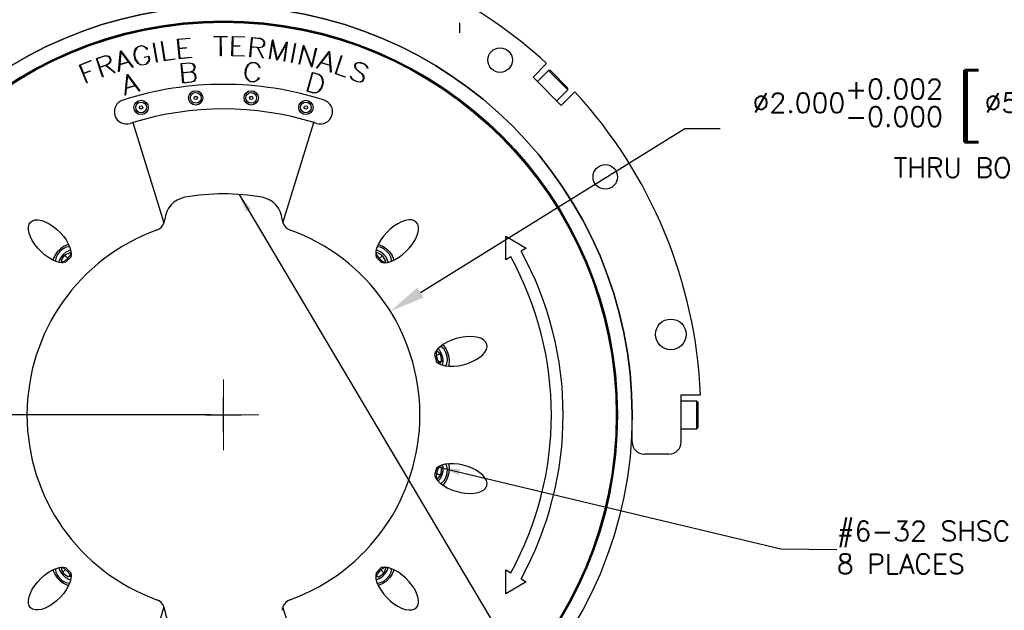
# Model space of a CAD drawing. Extents: x 2.4 to 15.2, y 6.2 to 14.5.
# Tile 3 of 5: x 5 to 10, y 8.9 to 11.9. Entities that reach past the tile are written whole.
import ezdxf

# ---------------------------------------------------------------- set-up
doc = ezdxf.new("R2010")
doc.units = 0
doc.header["$LTSCALE"] = 0.25
doc.header["$MEASUREMENT"] = 0
doc.header["$PDSIZE"] = -1
doc.linetypes.add('CENTERX2', pattern=[0.8, 0.5, -0.1, 0.1, -0.1])
for name, color, linetype in [('CENTER', 5, 'CENTERX2'), ('DIMENSIONS', 5, 'Continuous'), ('OBJECTS', 1, 'Continuous')]:
    doc.layers.add(name, color=color, linetype=linetype)
doc.styles.add('SLDTEXTSTYLE0', font='GOTHIC.TTF')
doc.styles.add('SLDTEXTSTYLE2', font='Century Gothic')
doc.styles.get("Standard").update_dxf_attribs({"font": 'romans.shx'})
doc.dimstyles.new('Copy of Standard', dxfattribs={"dimtxt": 0.1, "dimasz": 0.18, "dimexe": 0.18, "dimexo": 0.0625, "dimgap": 0.09, "dimtad": 0, "dimtih": 1, "dimtoh": 1, "dimdec": 3, "dimzin": 0, "dimdsep": 46, "dimtxsty": 'Standard', "dimcen": 0.09, "dimadec": 0, "dimazin": 0, "dimtfac": 1, "dimtdec": 3, "dimtofl": 0, "dimtmove": 0, "dimatfit": 0, "dimfxl": 0, "dimtolj": 1, "dimtzin": 0, "dimarcsym": 0})
doc.dimstyles.new('SLDDIMSTYLE6', dxfattribs={"dimtxt": 0.1, "dimasz": 0.09375, "dimexe": 0.125, "dimexo": 0.0625, "dimgap": 0.025, "dimtad": 0, "dimtih": 1, "dimtoh": 1, "dimdec": 3, "dimlfac": 2, "dimzin": 12, "dimdsep": 46, "dimtxsty": 'SLDTEXTSTYLE2', "dimsah": 1, "dimcen": 0.09, "dimclrd": 256, "dimclre": 256, "dimclrt": 256, "dimadec": 0, "dimazin": 0, "dimtfac": 1, "dimtdec": 4, "dimtmove": 0, "dimatfit": 0, "dimfxl": 0, "dimtolj": 1, "dimtzin": 12, "dimarcsym": 0})

# ---------------------------------------------------------------- blocks, each defined once
blk = doc.blocks.new('*D1')
at = {"layer": 'DEFPOINTS', "color": 0, "lineweight": 0}
for p in [(6.8403, 10.4336), (5.1413, 9.3784)]:
    blk.add_point(p, dxfattribs=at)
at = {"layer": 'DIMENSIONS', "color": 0, "lineweight": -2}
for p, q in [((6.9932, 10.5285), (8.3391, 11.3644)), ((8.3391, 11.3644), (8.5191, 11.3644)), ((5.9908, 9.816), (5.9908, 9.996)), ((5.9008, 9.906), (6.0808, 9.906))]:
    blk.add_line(p, q, dxfattribs=at)
at = {"layer": 'DIMENSIONS', "color": 0, "lineweight": 0}
blk.add_solid([(6.9774, 10.554), (7.009, 10.503), (6.8403, 10.4336)], dxfattribs=at)
at = {"layer": 'DIMENSIONS', "color": 0, "insert": (9.7881, 11.3644), "char_height": 0.1, "attachment_point": 5}
blk.add_mtext('\\A1;∅2.000\\S+0.002^ -0.000; {\\o\\l\\H0.240000;[}∅50.80\\S+0.05^ -0.00;{\\o\\l\\H0.240000;]}\\PTHRU BORE', dxfattribs=at)
blk = doc.blocks.new('*D2')
at = {"layer": 'DEFPOINTS', "color": 0, "lineweight": 0}
for p in [(3.2297, 13.524), (5.7543, 13.524), (5.9908, 9.906)]:
    blk.add_point(p, dxfattribs=at)
at = {"layer": 'DIMENSIONS', "color": 0, "lineweight": -2}
for p, q in [((5.6918, 13.524), (3.0497, 13.524)), ((3.2297, 13.344), (3.2297, 12.2679)), ((3.2297, 10.086), (3.2297, 11.9355)), ((5.9283, 9.906), (3.0497, 9.906))]:
    blk.add_line(p, q, dxfattribs=at)
at = {"layer": 'DIMENSIONS', "color": 0, "lineweight": 0}
for points in [[(3.1997, 13.344), (3.2597, 13.344), (3.2297, 13.524)], [(3.1997, 10.086), (3.2597, 10.086), (3.2297, 9.906)]]:
    blk.add_solid(points, dxfattribs=at)
at = {"layer": 'DIMENSIONS', "color": 0, "insert": (3.2297, 12.1017), "char_height": 0.1, "attachment_point": 5}
blk.add_mtext('\\A1;3.618 [91.90]', dxfattribs=at)
blk = doc.blocks.new('*D5')
at = {"layer": 'DEFPOINTS', "color": 0, "lineweight": 0}
for p in [(5.3685, 11.8907), (6.613, 7.9212)]:
    blk.add_point(p, dxfattribs=at)
at = {"layer": 'DIMENSIONS', "color": 0, "lineweight": -2}
for p, q in [((5.9908, 9.816), (5.9908, 9.996)), ((5.9008, 9.906), (6.0808, 9.906)), ((6.6669, 7.7495), (6.8966, 7.0167)), ((6.8966, 7.0167), (7.0766, 7.0167))]:
    blk.add_line(p, q, dxfattribs=at)
at = {"layer": 'DIMENSIONS', "color": 0, "lineweight": 0}
blk.add_solid([(6.6955, 7.7584), (6.6382, 7.7405), (6.613, 7.9212)], dxfattribs=at)
at = {"layer": 'DIMENSIONS', "color": 0, "insert": (7.8309, 7.0167), "char_height": 0.1, "attachment_point": 5}
blk.add_mtext('\\A1;∅4.160 [∅105.66]', dxfattribs=at)

msp = doc.modelspace()

# ---------------------------------------------------------------- linework, layer by layer
at = {"layer": 'CENTER'}
msp.add_line((7.1927, 11.9013), (7.1927, 11.8513), dxfattribs=at)
at = {"layer": 'CENTER', "linetype": 'Continuous', "lineweight": 0}
for p, q in [((5.9908, 9.726), (5.9908, 10.086)), ((5.8108, 9.906), (6.1708, 9.906))]:
    msp.add_line(p, q, dxfattribs=at)
at = {"layer": 'OBJECTS'}
for p, q in [((5.9439, 11.8316), (6.0093, 11.832)), ((5.9439, 11.8294), (5.9439, 11.8316)), ((5.9755, 11.8297), (5.9439, 11.8294)), ((5.9762, 11.733), (5.9755, 11.8297)), ((6.0093, 11.8299), (5.9777, 11.8297)), ((5.9777, 11.8297), (5.9783, 11.733)), ((6.0093, 11.832), (6.0093, 11.8299)), ((6.0342, 11.7328), (6.0368, 11.8316)), ((6.0368, 11.8316), (6.0985, 11.83)), ((6.0388, 11.8295), (6.0377, 11.7855)), ((6.0985, 11.8279), (6.0388, 11.8295)), ((6.0985, 11.83), (6.0985, 11.8279)), ((5.5478, 11.7749), (5.5562, 11.7817)), ((5.5572, 11.7797), (5.5495, 11.7735)), ((5.5562, 11.7817), (5.5749, 11.7858)), ((5.5748, 11.7837), (5.5572, 11.7797)), ((5.5845, 11.7813), (5.5748, 11.7837)), ((5.5749, 11.7858), (5.5854, 11.7833)), ((5.5953, 11.7745), (5.5845, 11.7813)), ((5.5854, 11.7833), (5.5968, 11.7762)), ((5.634, 11.798), (5.6361, 11.7984)), ((5.6521, 11.7017), (5.634, 11.798)), ((5.6361, 11.7984), (5.6541, 11.7021)), ((5.6752, 11.8061), (5.6773, 11.8065)), ((5.691, 11.7085), (5.6752, 11.8061)), ((5.6773, 11.8065), (5.6927, 11.7109)), ((5.7573, 11.8179), (5.8191, 11.8238)), ((5.7668, 11.7191), (5.7573, 11.8179)), ((5.8193, 11.8217), (5.7596, 11.816)), ((5.7596, 11.816), (5.7639, 11.772)), ((5.8191, 11.8238), (5.8193, 11.8217)), ((6.0376, 11.7833), (6.0364, 11.7348)), ((6.0739, 11.7824), (6.0376, 11.7833)), ((6.0377, 11.7855), (6.074, 11.7845)), ((6.074, 11.7845), (6.0739, 11.7824)), ((6.1256, 11.7284), (6.1347, 11.8269)), ((6.1323, 11.7782), (6.1277, 11.7282)), ((6.1634, 11.7753), (6.1323, 11.7782)), ((6.1366, 11.8248), (6.1325, 11.7803)), ((6.1325, 11.7803), (6.1733, 11.7765)), ((6.1347, 11.8269), (6.1779, 11.8229)), ((6.1775, 11.821), (6.1366, 11.8248)), ((6.1733, 11.7765), (6.1874, 11.7798)), ((6.1882, 11.7778), (6.1734, 11.7744)), ((6.1906, 11.8153), (6.1775, 11.821)), ((6.1779, 11.8229), (6.1918, 11.8167)), ((6.1874, 11.7798), (6.1921, 11.7838)), ((6.1938, 11.7823), (6.1882, 11.7778)), ((6.1945, 11.8105), (6.1906, 11.8153)), ((6.1918, 11.8167), (6.1965, 11.8114)), ((6.1921, 11.7838), (6.1974, 11.7923)), ((6.1995, 11.7914), (6.1938, 11.7823)), ((6.1982, 11.8011), (6.1945, 11.8105)), ((6.1965, 11.8114), (6.2004, 11.8013)), ((6.1974, 11.7923), (6.1982, 11.8011)), ((6.2004, 11.8013), (6.1995, 11.7914)), ((6.2249, 11.7179), (6.2397, 11.8155)), ((6.2408, 11.8091), (6.227, 11.7176)), ((6.2397, 11.8155), (6.2418, 11.8152)), ((6.2619, 11.7123), (6.2408, 11.8091)), ((6.2418, 11.8152), (6.2634, 11.715)), ((6.2634, 11.715), (6.3137, 11.8043)), ((6.3128, 11.7982), (6.2641, 11.712)), ((6.299, 11.7067), (6.3128, 11.7982)), ((6.3158, 11.804), (6.301, 11.7064)), ((6.3137, 11.8043), (6.3158, 11.804)), ((6.3372, 11.7002), (6.3559, 11.7966)), ((6.358, 11.7962), (6.3392, 11.6998)), ((6.3559, 11.7966), (6.358, 11.7962)), ((6.3757, 11.692), (6.3982, 11.7871)), ((6.3995, 11.7835), (6.3778, 11.6915)), ((6.3982, 11.7871), (6.4005, 11.7866)), ((6.4391, 11.677), (6.3995, 11.7835)), ((6.4005, 11.7866), (6.4401, 11.6804)), ((5.3443, 11.7203), (5.385, 11.734)), ((5.3856, 11.7317), (5.347, 11.7187)), ((5.385, 11.734), (5.4002, 11.7341)), ((5.3999, 11.7318), (5.3856, 11.7317)), ((5.4053, 11.729), (5.3999, 11.7318)), ((5.4002, 11.7341), (5.4065, 11.7311)), ((5.4124, 11.722), (5.4053, 11.729)), ((5.4065, 11.7311), (5.4142, 11.7234)), ((5.4573, 11.6545), (5.467, 11.7591)), ((5.4686, 11.7558), (5.4627, 11.6904)), ((5.467, 11.7591), (5.4684, 11.7595)), ((5.4684, 11.7595), (5.531, 11.6752)), ((5.5077, 11.7031), (5.4686, 11.7558)), ((5.5364, 11.7385), (5.538, 11.7533)), ((5.5415, 11.7158), (5.5364, 11.7385)), ((5.538, 11.7533), (5.5405, 11.7636)), ((5.54, 11.753), (5.5386, 11.7387)), ((5.5386, 11.7387), (5.5435, 11.7165)), ((5.5426, 11.7627), (5.54, 11.753)), ((5.5405, 11.7636), (5.5478, 11.7749)), ((5.5495, 11.7735), (5.5426, 11.7627)), ((5.5877, 11.7273), (5.6114, 11.7326)), ((5.5881, 11.7253), (5.5877, 11.7273)), ((5.6098, 11.7301), (5.5881, 11.7253)), ((5.6018, 11.7666), (5.5953, 11.7745)), ((5.5968, 11.7762), (5.6034, 11.768)), ((5.6034, 11.768), (5.6018, 11.7666)), ((5.6125, 11.7179), (5.6098, 11.7301)), ((5.6114, 11.7326), (5.6147, 11.7179)), ((5.7639, 11.772), (5.8002, 11.7755)), ((5.8004, 11.7734), (5.7641, 11.7699)), ((5.7641, 11.7699), (5.7687, 11.7213)), ((5.7687, 11.7213), (5.8284, 11.727)), ((5.8002, 11.7755), (5.8004, 11.7734)), ((5.8284, 11.727), (5.8286, 11.725)), ((5.9783, 11.733), (5.9762, 11.733)), ((6.096, 11.7312), (6.0342, 11.7328)), ((6.0364, 11.7348), (6.096, 11.7332)), ((6.096, 11.7332), (6.096, 11.7312)), ((6.1277, 11.7282), (6.1256, 11.7284)), ((6.191, 11.722), (6.1634, 11.7753)), ((6.166, 11.775), (6.193, 11.7228)), ((6.1734, 11.7744), (6.166, 11.775)), ((6.4401, 11.6804), (6.4617, 11.7721)), ((6.4638, 11.7716), (6.4413, 11.6765)), ((6.4617, 11.7721), (6.4638, 11.7716)), ((6.4647, 11.6716), (6.5284, 11.7554)), ((6.5281, 11.7518), (6.4883, 11.6993)), ((6.5333, 11.6861), (6.5281, 11.7518)), ((6.5284, 11.7554), (6.5298, 11.755)), ((6.5298, 11.755), (6.5383, 11.65)), ((6.5605, 11.6421), (6.592, 11.7347)), ((6.594, 11.7341), (6.5631, 11.6433)), ((6.592, 11.7347), (6.594, 11.7341)), ((5.2588, 11.6869), (5.316, 11.7095)), ((5.295, 11.5955), (5.2588, 11.6869)), ((5.3168, 11.7075), (5.2616, 11.6857)), ((5.2616, 11.6857), (5.2778, 11.6446)), ((5.316, 11.7095), (5.3168, 11.7075)), ((5.3757, 11.6268), (5.3443, 11.7203)), ((5.347, 11.7187), (5.3612, 11.6766)), ((5.3612, 11.6766), (5.3997, 11.6896)), ((5.3911, 11.6848), (5.3618, 11.6749)), ((5.4377, 11.6472), (5.3911, 11.6848)), ((5.4006, 11.688), (5.3936, 11.6856)), ((5.3936, 11.6856), (5.4392, 11.6488)), ((5.3997, 11.6896), (5.4112, 11.6982)), ((5.4126, 11.6971), (5.4006, 11.688)), ((5.4112, 11.6982), (5.4138, 11.7037)), ((5.4152, 11.7137), (5.4124, 11.722)), ((5.4158, 11.7034), (5.4126, 11.6971)), ((5.4138, 11.7037), (5.4152, 11.7137)), ((5.4142, 11.7234), (5.4173, 11.714)), ((5.4173, 11.714), (5.4158, 11.7034)), ((5.4625, 11.6884), (5.4593, 11.6543)), ((5.509, 11.7015), (5.4625, 11.6884)), ((5.4627, 11.6904), (5.5077, 11.7031)), ((5.5295, 11.674), (5.509, 11.7015)), ((5.5493, 11.7031), (5.5415, 11.7158)), ((5.5435, 11.7165), (5.5509, 11.7043)), ((5.5558, 11.6948), (5.5493, 11.7031)), ((5.5509, 11.7043), (5.5574, 11.6966)), ((5.5673, 11.6877), (5.5558, 11.6948)), ((5.5574, 11.6966), (5.5682, 11.6898)), ((5.5777, 11.6853), (5.5673, 11.6877)), ((5.5682, 11.6898), (5.5778, 11.6874)), ((5.5964, 11.6895), (5.5777, 11.6853)), ((5.5778, 11.6874), (5.5955, 11.6913)), ((5.5955, 11.6913), (5.6032, 11.6976)), ((5.6049, 11.6961), (5.5964, 11.6895)), ((5.6032, 11.6976), (5.6101, 11.7084)), ((5.6121, 11.7074), (5.6049, 11.6961)), ((5.6101, 11.7084), (5.6125, 11.7179)), ((5.6147, 11.7179), (5.6121, 11.7074)), ((5.6541, 11.7021), (5.6521, 11.7017)), ((5.7429, 11.7169), (5.691, 11.7085)), ((5.6927, 11.7109), (5.7426, 11.7189)), ((5.7426, 11.7189), (5.7429, 11.7169)), ((5.8286, 11.725), (5.7668, 11.7191)), ((5.7752, 11.6942), (5.8183, 11.6983)), ((5.7847, 11.5954), (5.7752, 11.6942)), ((5.8183, 11.6965), (5.7774, 11.6926)), ((5.7774, 11.6926), (5.7817, 11.648)), ((5.8183, 11.6983), (5.8332, 11.6949)), ((5.8323, 11.6933), (5.8183, 11.6965)), ((5.837, 11.6893), (5.8323, 11.6933)), ((5.8332, 11.6949), (5.8387, 11.6906)), ((5.8424, 11.6808), (5.837, 11.6893)), ((5.8387, 11.6906), (5.8445, 11.6814)), ((5.8432, 11.672), (5.8424, 11.6808)), ((5.8445, 11.6814), (5.8454, 11.6717)), ((6.1035, 11.6656), (6.1096, 11.6793)), ((6.1114, 11.6783), (6.1057, 11.6652)), ((6.1096, 11.6793), (6.1151, 11.6884)), ((6.1169, 11.6869), (6.1114, 11.6783)), ((6.1151, 11.6884), (6.1256, 11.697)), ((6.1268, 11.695), (6.1169, 11.6869)), ((6.1256, 11.697), (6.1358, 11.7008)), ((6.1362, 11.6987), (6.1268, 11.695)), ((6.1358, 11.7008), (6.155, 11.6991)), ((6.1543, 11.697), (6.1362, 11.6987)), ((6.1628, 11.6918), (6.1543, 11.697)), ((6.155, 11.6991), (6.1643, 11.6934)), ((6.1711, 11.6819), (6.1628, 11.6918)), ((6.1643, 11.6934), (6.173, 11.6831)), ((6.1749, 11.6724), (6.1711, 11.6819)), ((6.173, 11.6831), (6.1769, 11.6733)), ((6.193, 11.7228), (6.191, 11.722)), ((6.227, 11.7176), (6.2249, 11.7179)), ((6.2641, 11.712), (6.2619, 11.7123)), ((6.301, 11.7064), (6.299, 11.7067)), ((6.3392, 11.6998), (6.3372, 11.7002)), ((6.3778, 11.6915), (6.3757, 11.692)), ((6.4413, 11.6765), (6.4391, 11.677)), ((6.487, 11.6977), (6.4662, 11.6704)), ((6.5335, 11.6841), (6.487, 11.6977)), ((6.4883, 11.6993), (6.5333, 11.6861)), ((6.5364, 11.6499), (6.5335, 11.6841)), ((6.6597, 11.6855), (6.6633, 11.6947)), ((6.6606, 11.6749), (6.6597, 11.6855)), ((6.6649, 11.6931), (6.6618, 11.6852)), ((6.6618, 11.6852), (6.6628, 11.6754)), ((6.6633, 11.6947), (6.6759, 11.7001)), ((6.6763, 11.698), (6.6649, 11.6931)), ((6.6759, 11.7001), (6.691, 11.6992)), ((6.6905, 11.6971), (6.6763, 11.698)), ((6.7075, 11.6904), (6.6905, 11.6971)), ((6.691, 11.6992), (6.7085, 11.6923)), ((6.7185, 11.6814), (6.7075, 11.6904)), ((6.7085, 11.6923), (6.7201, 11.6827)), ((6.7236, 11.6696), (6.7185, 11.6814)), ((6.7201, 11.6827), (6.7257, 11.6705)), ((7.5665, 11.6253), (7.6357, 11.6945)), ((5.2778, 11.6446), (5.3115, 11.6579)), ((5.3123, 11.6559), (5.2786, 11.6426)), ((5.2786, 11.6426), (5.297, 11.5962)), ((5.3115, 11.6579), (5.3123, 11.6559)), ((5.3618, 11.6749), (5.3777, 11.6275)), ((5.3777, 11.6275), (5.3757, 11.6268)), ((5.4392, 11.6488), (5.4377, 11.6472)), ((5.4593, 11.6543), (5.4573, 11.6545)), ((5.4909, 11.5341), (5.5006, 11.6387)), ((5.5022, 11.6354), (5.4963, 11.57)), ((5.5006, 11.6387), (5.5019, 11.639)), ((5.5019, 11.639), (5.5646, 11.5548)), ((5.5413, 11.5826), (5.5022, 11.6354)), ((5.531, 11.6752), (5.5295, 11.674)), ((5.7817, 11.648), (5.8226, 11.6519)), ((5.8228, 11.6498), (5.7819, 11.6459)), ((5.7819, 11.6459), (5.7867, 11.5967)), ((5.8226, 11.6519), (5.8357, 11.6578)), ((5.8368, 11.6466), (5.8228, 11.6498)), ((5.8369, 11.6562), (5.8261, 11.6515)), ((5.8261, 11.6515), (5.8376, 11.6489)), ((5.8357, 11.6578), (5.8396, 11.6626)), ((5.8415, 11.6426), (5.8368, 11.6466)), ((5.8415, 11.6616), (5.8369, 11.6562)), ((5.8376, 11.6489), (5.8432, 11.6445)), ((5.8396, 11.6626), (5.8432, 11.672)), ((5.8454, 11.6717), (5.8415, 11.6616)), ((5.8469, 11.6341), (5.8415, 11.6426)), ((5.8432, 11.6445), (5.8489, 11.6353)), ((5.8482, 11.6206), (5.8469, 11.6341)), ((5.8489, 11.6353), (5.8503, 11.621)), ((6.1014, 11.6423), (6.1035, 11.6656)), ((6.1049, 11.6278), (6.1014, 11.6423)), ((6.1057, 11.6652), (6.1036, 11.6424)), ((6.1036, 11.6424), (6.1069, 11.6284)), ((6.1087, 11.6179), (6.1049, 11.6278)), ((6.1069, 11.6284), (6.1107, 11.6191)), ((6.1769, 11.6733), (6.1749, 11.6724)), ((6.4167, 11.5539), (6.4432, 11.649)), ((6.4448, 11.6467), (6.419, 11.5544)), ((6.4432, 11.649), (6.4758, 11.6399)), ((6.4751, 11.6382), (6.4448, 11.6467)), ((6.4662, 11.6704), (6.4647, 11.6716)), ((6.487, 11.6302), (6.4751, 11.6382)), ((6.4758, 11.6399), (6.4884, 11.6314)), ((6.4931, 11.6191), (6.487, 11.6302)), ((6.4884, 11.6314), (6.4953, 11.6197)), ((6.5383, 11.65), (6.5364, 11.6499)), ((6.61, 11.6252), (6.5605, 11.6421)), ((6.5631, 11.6433), (6.6106, 11.6271)), ((6.6106, 11.6271), (6.61, 11.6252)), ((6.6379, 11.6295), (6.6399, 11.6304)), ((6.6433, 11.6174), (6.6379, 11.6295)), ((6.6399, 11.6304), (6.645, 11.6186)), ((6.6634, 11.6686), (6.6606, 11.6749)), ((6.6628, 11.6754), (6.6653, 11.6698)), ((6.6706, 11.6608), (6.6634, 11.6686)), ((6.6653, 11.6698), (6.672, 11.6622)), ((6.6932, 11.6421), (6.6706, 11.6608)), ((6.672, 11.6622), (6.6946, 11.6435)), ((6.6999, 11.6345), (6.6932, 11.6421)), ((6.6946, 11.6435), (6.7018, 11.6357)), ((6.7024, 11.6289), (6.6999, 11.6345)), ((6.7018, 11.6357), (6.7046, 11.6294)), ((6.7033, 11.619), (6.7024, 11.6289)), ((6.7046, 11.6294), (6.7055, 11.6188)), ((6.7257, 11.6705), (6.7236, 11.6696)), ((7.6447, 11.6589), (7.5888, 11.603)), ((7.6546, 11.6589), (7.6447, 11.6589)), ((7.7437, 11.5599), (7.6447, 11.6589)), ((7.7437, 11.5698), (7.6546, 11.6589)), ((5.297, 11.5962), (5.295, 11.5955)), ((5.5426, 11.581), (5.4961, 11.5679)), ((5.4963, 11.57), (5.5413, 11.5826)), ((5.563, 11.5536), (5.5426, 11.581)), ((5.8279, 11.5995), (5.7847, 11.5954)), ((5.7867, 11.5967), (5.8275, 11.6006)), ((5.8275, 11.6006), (5.8407, 11.6064)), ((5.8418, 11.6055), (5.8279, 11.5995)), ((5.8407, 11.6064), (5.8446, 11.6113)), ((5.8464, 11.6109), (5.8418, 11.6055)), ((5.8446, 11.6113), (5.8482, 11.6206)), ((5.8503, 11.621), (5.8464, 11.6109)), ((6.1175, 11.6075), (6.1087, 11.6179)), ((6.1107, 11.6191), (6.119, 11.6092)), ((6.1268, 11.602), (6.1175, 11.6075)), ((6.119, 11.6092), (6.1275, 11.6039)), ((6.146, 11.6003), (6.1268, 11.602)), ((6.1275, 11.6039), (6.1456, 11.6023)), ((6.1456, 11.6023), (6.155, 11.6059)), ((6.1562, 11.604), (6.146, 11.6003)), ((6.155, 11.6059), (6.1649, 11.6141)), ((6.1666, 11.6126), (6.1562, 11.604)), ((6.1649, 11.6141), (6.1704, 11.6228)), ((6.1722, 11.6216), (6.1666, 11.6126)), ((6.1704, 11.6228), (6.1722, 11.6216)), ((6.4897, 11.5724), (6.4959, 11.5946)), ((6.498, 11.5944), (6.4918, 11.572)), ((6.4952, 11.6091), (6.4931, 11.6191)), ((6.4959, 11.5946), (6.4952, 11.6091)), ((6.4953, 11.6197), (6.4972, 11.6093)), ((6.4972, 11.6093), (6.498, 11.5944)), ((6.655, 11.6078), (6.6433, 11.6174)), ((6.645, 11.6186), (6.656, 11.6096)), ((6.6725, 11.6009), (6.655, 11.6078)), ((6.656, 11.6096), (6.673, 11.6029)), ((6.6875, 11.5999), (6.6725, 11.6009)), ((6.673, 11.6029), (6.6872, 11.602)), ((6.6872, 11.602), (6.6986, 11.6069)), ((6.7003, 11.6053), (6.6875, 11.5999)), ((6.6986, 11.6069), (6.7033, 11.619)), ((6.7055, 11.6188), (6.7003, 11.6053)), ((7.7101, 11.4817), (7.5665, 11.6253)), ((5.4929, 11.5339), (5.4909, 11.5341)), ((5.4961, 11.5679), (5.4929, 11.5339)), ((5.5646, 11.5548), (5.563, 11.5536)), ((6.4493, 11.5448), (6.4167, 11.5539)), ((6.419, 11.5544), (6.4493, 11.5459)), ((6.4493, 11.5459), (6.4636, 11.5466)), ((6.4644, 11.5453), (6.4493, 11.5448)), ((6.4636, 11.5466), (6.4747, 11.553)), ((6.4763, 11.5518), (6.4644, 11.5453)), ((6.4747, 11.553), (6.4816, 11.5604)), ((6.4834, 11.5597), (6.4763, 11.5518)), ((6.4816, 11.5604), (6.4897, 11.5724)), ((6.4918, 11.572), (6.4834, 11.5597)), ((7.6878, 11.504), (7.7437, 11.5599)), ((7.7101, 11.4817), (7.7794, 11.5509)), ((7.7437, 11.5599), (7.7437, 11.5698)), ((5.5299, 11.3937), (5.688, 10.8834)), ((6.2935, 10.8834), (6.4516, 11.3937)), ((7.4272, 10.8161), (7.5322, 10.7555)), ((7.4272, 10.6948), (7.4272, 10.8161)), ((5.1824, 10.7196), (5.2105, 10.7328)), ((5.2147, 10.7264), (5.2105, 10.7328)), ((5.2136, 10.7441), (5.2113, 10.7437)), ((6.7725, 10.7328), (6.7669, 10.7263)), ((6.7703, 10.7437), (6.768, 10.7441)), ((6.7725, 10.7328), (6.8009, 10.718)), ((7.5322, 10.7555), (7.5053, 10.74)), ((5.1531, 10.6855), (5.1527, 10.6832)), ((5.1643, 10.6911), (5.1824, 10.7196)), ((5.1643, 10.6911), (5.1703, 10.682)), ((5.1724, 10.683), (5.1643, 10.6911)), ((5.1987, 10.7032), (5.1824, 10.7196)), ((5.1875, 10.6827), (5.2141, 10.7092)), ((6.7675, 10.7092), (6.794, 10.6827)), ((6.7845, 10.7015), (6.8009, 10.718)), ((6.8175, 10.6894), (6.8009, 10.718)), ((6.8104, 10.6824), (6.8175, 10.6894)), ((6.8175, 10.6894), (6.8111, 10.6821)), ((6.8289, 10.6832), (6.8285, 10.6855)), ((7.4534, 10.71), (7.4272, 10.6948)), ((7.0937, 10.2162), (7.0746, 10.233)), ((7.0847, 10.2417), (7.0829, 10.2432)), ((7.0651, 10.2133), (7.0748, 10.177)), ((7.0735, 10.2108), (7.0937, 10.2162)), ((7.0841, 10.1765), (7.1009, 10.181)), ((7.1009, 10.181), (7.0906, 10.1661)), ((7.0937, 10.2162), (7.1009, 10.181)), ((7.1052, 10.16), (7.106, 10.1622)), ((8.3208, 10.0075), (8.4187, 10.0075)), ((8.3208, 9.7685), (8.3208, 10.0075)), ((8.3998, 9.976), (8.3208, 9.976)), ((8.4068, 9.969), (8.3998, 9.976)), ((8.3998, 9.836), (8.3998, 9.976)), ((8.4068, 9.843), (8.4068, 9.969)), ((5.9908, 9.906), (5.9908, 9.906)), ((8.0708, 9.7685), (8.0708, 9.906)), ((8.0703, 9.863), (8.0708, 9.863)), ((8.3208, 9.836), (8.3998, 9.836)), ((8.3998, 9.836), (8.4068, 9.843)), ((8.2583, 9.706), (8.1333, 9.706)), ((7.0748, 9.635), (7.0651, 9.5987)), ((7.0865, 9.6397), (7.1, 9.6361)), ((7.1, 9.6361), (7.0897, 9.6446)), ((7.1, 9.6361), (7.0962, 9.6014)), ((7.106, 9.6497), (7.1052, 9.652)), ((7.0732, 9.5827), (7.0775, 9.5791)), ((7.0745, 9.6072), (7.0962, 9.6014)), ((7.0962, 9.6014), (7.0775, 9.5791)), ((7.0829, 9.5687), (7.0847, 9.5702)), ((5.1527, 9.1288), (5.1531, 9.1265)), ((5.1649, 9.1302), (5.1683, 9.1308)), ((5.1649, 9.1302), (5.1722, 9.1037)), ((5.2141, 9.1027), (5.1875, 9.1293)), ((6.794, 9.1293), (6.7675, 9.1027)), ((6.8172, 9.1284), (6.8074, 9.1011)), ((6.8172, 9.1284), (6.812, 9.1303)), ((6.8285, 9.1265), (6.8289, 9.1288)), ((5.1875, 9.1191), (5.1722, 9.1037)), ((5.1722, 9.1037), (5.1997, 9.0812)), ((5.211, 9.0925), (5.1997, 9.0812)), ((5.2153, 9.0842), (5.1997, 9.0812)), ((6.7793, 9.0803), (6.7665, 9.0849)), ((6.7693, 9.0903), (6.7793, 9.0803)), ((6.7793, 9.0803), (6.8074, 9.1011)), ((6.7915, 9.117), (6.8074, 9.1011)), ((7.4272, 9.1171), (7.4534, 9.102)), ((7.4272, 8.9958), (7.4272, 9.1171)), ((7.5053, 9.072), (7.5322, 9.0565)), ((5.2113, 9.0683), (5.2136, 9.0679)), ((6.768, 9.0679), (6.7703, 9.0683)), ((7.5322, 9.0565), (7.4272, 8.9958)), ((5.688, 8.9286), (5.5299, 8.4182)), ((6.4516, 8.4182), (6.2935, 8.9286))]:
    msp.add_line(p, q, dxfattribs=at)
at = {"layer": 'OBJECTS', "flags": 128}
for points in [[(5.1875, 10.6827), (5.1731, 10.6808), (5.1566, 10.6823), (5.1385, 10.6873), (5.1194, 10.6956), (5.0999, 10.7069), (5.0806, 10.7209), (5.0622, 10.7371), (5.0452, 10.7549), (5.0301, 10.7739), (5.0175, 10.7934), (5.0078, 10.8128), (5.0013, 10.8314), (4.9981, 10.8487), (4.9984, 10.8641), (5.0022, 10.8772), (5.0093, 10.8874), (5.0196, 10.8946), (5.0326, 10.8983), (5.048, 10.8987), (5.0653, 10.8955), (5.084, 10.8889), (5.1034, 10.8792), (5.1228, 10.8666), (5.1418, 10.8516), (5.1597, 10.8346), (5.1758, 10.8161), (5.1898, 10.7968), (5.2011, 10.7773), (5.2094, 10.7582), (5.2144, 10.7401), (5.216, 10.7236), (5.2141, 10.7092)], [(6.794, 10.6827), (6.8084, 10.6808), (6.8249, 10.6823), (6.843, 10.6873), (6.8621, 10.6956), (6.8816, 10.7069), (6.9009, 10.7209), (6.9194, 10.7371), (6.9364, 10.7549), (6.9514, 10.7739), (6.964, 10.7934), (6.9737, 10.8128), (6.9803, 10.8314), (6.9835, 10.8487), (6.9832, 10.8641), (6.9794, 10.8772), (6.9722, 10.8874), (6.962, 10.8946), (6.9489, 10.8983), (6.9335, 10.8987), (6.9162, 10.8955), (6.8976, 10.8889), (6.8782, 10.8792), (6.8587, 10.8666), (6.8397, 10.8516), (6.8219, 10.8346), (6.8057, 10.8161), (6.7918, 10.7968), (6.7804, 10.7773), (6.7722, 10.7582), (6.7671, 10.7401), (6.7656, 10.7236), (6.7675, 10.7092)], [(5.2031, 10.7734), (5.1975, 10.7721), (5.1796, 10.7644), (5.1615, 10.7517), (5.1451, 10.7353), (5.1323, 10.7171), (5.1247, 10.6992), (5.1234, 10.6937)], [(5.2085, 10.7608), (5.2049, 10.7614), (5.1906, 10.7594), (5.1743, 10.7512), (5.1585, 10.7383), (5.1455, 10.7224), (5.1374, 10.7061), (5.1353, 10.6918), (5.136, 10.6883)], [(5.2136, 10.744), (5.2039, 10.7417), (5.1885, 10.7336), (5.1736, 10.7211), (5.1616, 10.706), (5.1543, 10.6906), (5.1527, 10.6831)], [(5.1678, 10.6809), (5.1803, 10.6876), (5.1961, 10.7006), (5.2091, 10.7164), (5.2158, 10.729)], [(6.7657, 10.729), (6.7724, 10.7164), (6.7854, 10.7006), (6.8013, 10.6876), (6.8138, 10.6809)], [(6.8056, 10.7234), (6.7905, 10.7353), (6.7751, 10.7425), (6.768, 10.744)], [(6.8456, 10.6883), (6.8462, 10.6918), (6.8442, 10.7061), (6.836, 10.7224), (6.8231, 10.7383), (6.8072, 10.7512), (6.7909, 10.7594), (6.7767, 10.7614), (6.7731, 10.7608)], [(6.7785, 10.7734), (6.784, 10.7721), (6.8019, 10.7644), (6.8201, 10.7517), (6.8365, 10.7353), (6.8492, 10.7171), (6.8569, 10.6992), (6.8582, 10.6937)], [(6.8288, 10.6831), (6.8264, 10.6931), (6.8182, 10.7086), (6.8056, 10.7234)], [(7.0748, 10.177), (7.0863, 10.1681), (7.1014, 10.1612), (7.1195, 10.1565), (7.1402, 10.1542), (7.1628, 10.1542), (7.1865, 10.1566), (7.2105, 10.1614), (7.2342, 10.1684), (7.2567, 10.1773), (7.2773, 10.1879), (7.2954, 10.1998), (7.3104, 10.2127), (7.3218, 10.2261), (7.3293, 10.2396), (7.3325, 10.2528), (7.3315, 10.2652), (7.3262, 10.2765), (7.3168, 10.2863), (7.3036, 10.2943), (7.287, 10.3002), (7.2676, 10.3038), (7.2459, 10.3051), (7.2228, 10.304), (7.1988, 10.3004), (7.1748, 10.2946), (7.1516, 10.2867), (7.1299, 10.277), (7.1103, 10.2658), (7.0936, 10.2534), (7.0802, 10.2402), (7.0706, 10.2267), (7.0651, 10.2133)], [(7.0734, 10.2313), (7.0728, 10.2236), (7.0747, 10.2037), (7.0807, 10.1839), (7.0899, 10.167), (7.0906, 10.1661)], [(7.1051, 10.16), (7.1066, 10.1639), (7.1089, 10.18), (7.107, 10.1988), (7.1012, 10.2176), (7.0924, 10.2334), (7.0828, 10.2431)], [(7.1293, 10.2037), (7.1233, 10.2236), (7.1141, 10.2404), (7.103, 10.2517), (7.0957, 10.2551)], [(7.1066, 10.2633), (7.1108, 10.2594), (7.1225, 10.2438), (7.1318, 10.2237), (7.1378, 10.2013), (7.1398, 10.1792), (7.1375, 10.1599), (7.1358, 10.1545)], [(7.1222, 10.1561), (7.1285, 10.167), (7.1311, 10.1839), (7.1293, 10.2037)], [(7.0651, 9.5987), (7.0706, 9.5853), (7.0802, 9.5718), (7.0936, 9.5586), (7.1103, 9.5462), (7.1299, 9.5349), (7.1516, 9.5252), (7.1748, 9.5173), (7.1988, 9.5115), (7.2228, 9.508), (7.2459, 9.5068), (7.2676, 9.5081), (7.287, 9.5117), (7.3036, 9.5176), (7.3168, 9.5256), (7.3262, 9.5354), (7.3315, 9.5467), (7.3325, 9.5592), (7.3293, 9.5724), (7.3218, 9.5859), (7.3104, 9.5993), (7.2954, 9.6121), (7.2773, 9.6241), (7.2567, 9.6346), (7.2342, 9.6436), (7.2105, 9.6505), (7.1865, 9.6553), (7.1628, 9.6577), (7.1402, 9.6578), (7.1195, 9.6554), (7.1014, 9.6507), (7.0863, 9.6438), (7.0748, 9.635)], [(7.091, 9.6464), (7.0899, 9.6449), (7.0807, 9.6281), (7.0747, 9.6082), (7.0728, 9.5884), (7.0734, 9.5807)], [(7.0828, 9.5688), (7.0868, 9.5721), (7.0967, 9.5852), (7.1043, 9.6027), (7.1084, 9.6218), (7.1084, 9.6398), (7.1051, 9.6519)], [(7.1358, 9.6575), (7.1375, 9.652), (7.1398, 9.6327), (7.1378, 9.6106), (7.1318, 9.5882), (7.1225, 9.5681), (7.1108, 9.5525), (7.1066, 9.5486)], [(7.1293, 9.6082), (7.1311, 9.6281), (7.1285, 9.6449), (7.1222, 9.6559)], [(7.0957, 9.5568), (7.103, 9.5603), (7.1141, 9.5715), (7.1233, 9.5884), (7.1293, 9.6082)], [(5.2141, 9.1027), (5.216, 9.0883), (5.2144, 9.0718), (5.2094, 9.0537), (5.2011, 9.0346), (5.1898, 9.0151), (5.1758, 8.9958), (5.1597, 8.9774), (5.1418, 8.9604), (5.1228, 8.9453), (5.1034, 8.9327), (5.084, 8.923), (5.0653, 8.9165), (5.048, 8.9133), (5.0326, 8.9136), (5.0196, 8.9174), (5.0093, 8.9245), (5.0022, 8.9348), (4.9984, 8.9478), (4.9981, 8.9632), (5.0013, 8.9805), (5.0078, 8.9992), (5.0175, 9.0186), (5.0301, 9.038), (5.0452, 9.057), (5.0622, 9.0749), (5.0806, 9.091), (5.0999, 9.105), (5.1194, 9.1163), (5.1385, 9.1246), (5.1566, 9.1296), (5.1731, 9.1312), (5.1875, 9.1293)], [(5.136, 9.1237), (5.1353, 9.1201), (5.1374, 9.1058), (5.1455, 9.0895), (5.1585, 9.0737), (5.1743, 9.0607), (5.1906, 9.0526), (5.2049, 9.0505), (5.2085, 9.0512)], [(5.1527, 9.1288), (5.1539, 9.1226), (5.1607, 9.1074), (5.1724, 9.0921), (5.1871, 9.0793), (5.2026, 9.0707), (5.2136, 9.0679)], [(5.2158, 9.083), (5.2091, 9.0955), (5.1961, 9.1113), (5.1803, 9.1243), (5.1683, 9.1308)], [(6.7675, 9.1027), (6.7656, 9.0883), (6.7671, 9.0718), (6.7722, 9.0537), (6.7804, 9.0346), (6.7918, 9.0151), (6.8057, 8.9958), (6.8219, 8.9774), (6.8397, 8.9604), (6.8587, 8.9453), (6.8782, 8.9327), (6.8976, 8.923), (6.9162, 8.9165), (6.9335, 8.9133), (6.9489, 8.9136), (6.962, 8.9174), (6.9722, 8.9245), (6.9794, 8.9348), (6.9832, 8.9478), (6.9835, 8.9632), (6.9803, 8.9805), (6.9737, 8.9992), (6.964, 9.0186), (6.9514, 9.038), (6.9364, 9.057), (6.9194, 9.0749), (6.9009, 9.091), (6.8816, 9.105), (6.8621, 9.1163), (6.843, 9.1246), (6.8249, 9.1296), (6.8084, 9.1312), (6.794, 9.1293)], [(6.8138, 9.131), (6.8013, 9.1243), (6.7854, 9.1113), (6.7724, 9.0955), (6.7657, 9.083)], [(6.7731, 9.0512), (6.7767, 9.0505), (6.7909, 9.0526), (6.8072, 9.0607), (6.8231, 9.0737), (6.836, 9.0895), (6.8442, 9.1058), (6.8462, 9.1201), (6.8456, 9.1237)], [(6.8146, 9.0985), (6.8244, 9.114), (6.8288, 9.1286), (6.8288, 9.1288)], [(5.1234, 9.1183), (5.1247, 9.1127), (5.1323, 9.0948), (5.1451, 9.0766), (5.1615, 9.0603), (5.1796, 9.0475), (5.1975, 9.0399), (5.2031, 9.0386)], [(6.768, 9.0679), (6.7706, 9.0683), (6.7855, 9.0738), (6.801, 9.0843), (6.8146, 9.0985)], [(6.8582, 9.1183), (6.8569, 9.1127), (6.8492, 9.0948), (6.8365, 9.0766), (6.8201, 9.0603), (6.8019, 9.0475), (6.784, 9.0399), (6.7785, 9.0386)]]:
    msp.add_lwpolyline(points, dxfattribs=at)
at = {"layer": 'OBJECTS'}
for centre, radius in [((5.9908, 9.906), 2.08), ((5.9908, 9.906), 2.0055), ((5.9908, 9.906), 2.001), ((5.9908, 9.906), 1.999), ((7.3989, 11.7121), 0.0625), ((5.8496, 11.5198), 0.0365), ((5.8496, 11.5198), 0.0275), ((5.8496, 11.5198), 0.0085), ((6.132, 11.5198), 0.0365), ((6.132, 11.5198), 0.0275), ((6.132, 11.5198), 0.0085), ((5.5715, 11.4708), 0.0365), ((5.5715, 11.4708), 0.0275), ((5.5715, 11.4708), 0.0085), ((6.4101, 11.4708), 0.0365), ((6.4101, 11.4708), 0.0275), ((6.4101, 11.4708), 0.0085), ((7.9342, 11.1176), 0.0625), ((8.2678, 10.316), 0.0781)]:
    msp.add_circle(centre, radius, dxfattribs=at)
for centre, radius, start, end in [((5.9908, 9.906), 2.43, 47.3951, 63.3527), ((5.9908, 9.906), 2.08, 0, 180), ((5.9908, 9.906), 1.6825, 72.289, 107.711), ((5.9908, 9.906), 2.43, 2.3951, 42.6049), ((5.4979, 11.4492), 0.0625, 107.711, 287.711), ((6.4836, 11.4492), 0.0625, 252.289, 72.289), ((5.9908, 9.906), 1.5575, 72.789, 107.211), ((5.9908, 9.906), 1.5575, 107.211, 107.711), ((5.9908, 9.906), 1.5575, 72.289, 72.789), ((5.9908, 9.906), 1.125, 79.9556, 100.0444), ((5.8164, 10.8906), 0.125, 100.0444, 175.5669), ((6.1652, 10.8906), 0.125, 4.4331, 79.9556), ((5.6294, 10.9051), 0.0625, 289.8826, 339.6202), ((5.6294, 10.9051), 0.0625, 339.6202, 355.5669), ((6.3521, 10.9051), 0.0625, 184.4331, 200.3798), ((6.3521, 10.9051), 0.0625, 200.3798, 250.1174), ((5.9908, 9.906), 1, 109.8826, 250.1174), ((5.9908, 9.906), 1, 289.8826, 70.1174), ((5.9908, 9.906), 1.729, 331.1599, 28.8401), ((5.9908, 9.906), 1.669, 331.2016, 28.7984), ((8.1333, 9.7685), 0.0625, 180, 270), ((8.2583, 9.7685), 0.0625, 270, 0), ((5.6294, 8.9068), 0.0625, 20.3798, 70.1174), ((5.6294, 8.9068), 0.0625, 4.4331, 20.3798), ((6.3521, 8.9068), 0.0625, 159.6202, 175.5669), ((6.3521, 8.9068), 0.0625, 109.8826, 159.6202), ((5.8164, 8.9213), 0.125, 184.4331, 259.9556)]:
    msp.add_arc(centre, radius, start, end, dxfattribs=at)

# ---------------------------------------------------------------- texts
at = {"layer": 'DIMENSIONS', "insert": (9.1126, 9.3646), "char_height": 0.1, "attachment_point": 1, "style": 'SLDTEXTSTYLE0'}
msp.add_mtext('{\\Fromans.shx;#6-32 SHSC\\P8 PLACES}', dxfattribs=at)

# ---------------------------------------------------------------- dimensions: what is measured, and where the dimension line sits
at = {"layer": 'DIMENSIONS'}
dim = msp.add_linear_dim(base=(3.2297, 13.524), p1=(5.9908, 9.906), p2=(5.7543, 13.524), angle=90, dimstyle='Copy of Standard', dxfattribs=at)
dim.commit()
dim.dimension.update_dxf_attribs({"geometry": '*D2', "text_midpoint": (3.2297, 12.1017), "dimtype": 160})
dim = msp.add_diameter_dim_2p(p1=(5.3685, 11.8907), p2=(6.613, 7.9212), dimstyle='Copy of Standard', dxfattribs=at)
dim.commit()
dim.dimension.update_dxf_attribs({"geometry": '*D5', "text_midpoint": (7.8309, 7.0167), "dimtype": 163})
dim = msp.add_diameter_dim_2p(p1=(5.1413, 9.3784), p2=(6.8403, 10.4336), text='<>\\PTHRU BORE', dimstyle='Copy of Standard', override={"dimgap": 0.09, "dimtol": 1, "dimlim": 0, "dimtp": 0.002, "dimtm": 1e-09}, dxfattribs=at)
dim.commit()
dim.dimension.update_dxf_attribs({"geometry": '*D1', "text_midpoint": (9.7881, 11.3644), "dimtype": 163})

# ---------------------------------------------------------------- leaders
for points in [[(6.07, 11.0282), (7.8792, 7.9821), (8.1648, 8.0716)], [(7.1, 9.6361), (8.8269, 9.2252), (9.1126, 9.2217)]]:
    msp.add_leader(points, dimstyle='SLDDIMSTYLE6', dxfattribs=at)

doc.saveas('drawing.dxf')
